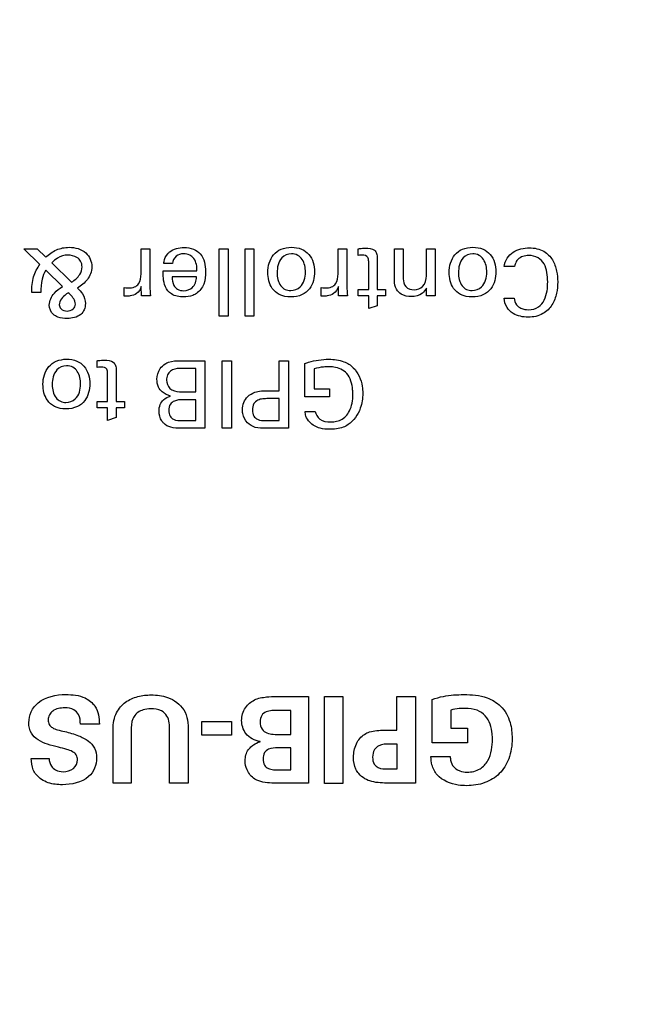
# Model space of a CAD drawing. Header units: inches. Extents: x 0 to 22, y 0 to 17.
# Tile 6 of 16: x 10.456 to 11.112, y 11.077 to 12.103. Entities that reach past the tile are written whole.
import ezdxf

# ---------------------------------------------------------------- set-up
doc = ezdxf.new("R2010")
doc.units = ezdxf.units.IN
doc.header["$LTSCALE"] = 1.21
doc.header["$MEASUREMENT"] = 0
doc.layers.get('0').update_dxf_attribs({"linetype": 'CONTINUOUS'})
doc.layers.add('DIMENSIONS', color=7, linetype='CONTINUOUS')
doc.styles.get("Standard").update_dxf_attribs({"font": 'txt', "width": 0.8})
doc.dimstyles.new('DIMSTYLE_1', dxfattribs={"dimtxt": 0.125, "dimasz": 0.18, "dimexe": 0.125, "dimexo": 0.0625, "dimgap": 0.0625, "dimtad": 0, "dimtih": 1, "dimtoh": 1, "dimdec": 3, "dimzin": 4, "dimdsep": 46, "dimtxsty": 'STANDARD', "dimblk": '_FILLED', "dimblk1": '_FILLED', "dimblk2": '_FILLED', "dimcen": 0.09, "dimadec": 0, "dimazin": 0, "dimtp": 0.001, "dimtm": 0.001, "dimtfac": 1, "dimtdec": 3, "dimtofl": 0, "dimtmove": 0, "dimatfit": 3, "dimldrblk": '_FILLED', "dimfxl": 1, "dimtolj": 1, "dimtzin": 4, "dimarcsym": 0})

# ---------------------------------------------------------------- blocks, each defined once
blk = doc.blocks.new('_FILLED')
at = {"color": 0, "linetype": 'BYBLOCK'}
blk.add_solid([(0, 0), (-1, 0.1736), (-1, -0.1736)], dxfattribs=at)
blk = doc.blocks.new('*D8')
at = {"layer": 'DIMENSIONS', "color": 2, "linetype": 'CONTINUOUS'}
for p, q in [((9.8012, 13.0899), (14.1107, 13.0899)), ((13.9857, 13.0899), (13.9857, 11.6674)), ((13.9857, 9.9949), (13.9857, 11.2299)), ((9.6723, 9.9949), (11.5751, 9.9949)), ((11.7135, 9.9949), (14.1107, 9.9949))]:
    blk.add_line(p, q, dxfattribs=at)
at = {"layer": 'DIMENSIONS', "color": 2, "linetype": 'CONTINUOUS', "xscale": 0.18, "yscale": 0.18, "zscale": 0.18}
for p, rotation in [((13.9857, 13.0899), 90), ((13.9857, 9.9949), 270)]:
    blk.add_blockref('_FILLED', p, dxfattribs=dict(at, rotation=rotation))
at = {"layer": 'DIMENSIONS', "color": 2, "linetype": 'CONTINUOUS', "insert": (13.8857, 11.6049), "char_height": 0.125, "width": 0.7, "attachment_point": 2, "line_spacing_factor": 0.9}
blk.add_mtext('3.095\\P[78.61]', dxfattribs=at)

msp = doc.modelspace()

# ---------------------------------------------------------------- linework, layer by layer
at = {"color": 40, "linetype": 'CONTINUOUS'}
for p, q in [((10.477, 11.8481), (10.4603, 11.8644)), ((10.4603, 11.8644), (10.4739, 11.8644)), ((10.4739, 11.8644), (10.4831, 11.8557)), ((10.5823, 11.8384), (10.5823, 11.8644)), ((10.5823, 11.8644), (10.5916, 11.8644)), ((10.5916, 11.8644), (10.5916, 11.8255)), ((10.6638, 11.7942), (10.6638, 11.8644)), ((10.6638, 11.8644), (10.673, 11.8644)), ((10.673, 11.8644), (10.673, 11.7942)), ((10.6909, 11.7942), (10.6909, 11.8644)), ((10.6909, 11.8644), (10.7, 11.8644)), ((10.7, 11.8644), (10.7, 11.7942)), ((10.7877, 11.8384), (10.7877, 11.8644)), ((10.7877, 11.8644), (10.7969, 11.8644)), ((10.7969, 11.8644), (10.7969, 11.8255)), ((10.8087, 11.8574), (10.8087, 11.8645)), ((10.8464, 11.8312), (10.8464, 11.8644)), ((10.8464, 11.8644), (10.8557, 11.8644)), ((10.8557, 11.8644), (10.8557, 11.8333)), ((10.8798, 11.8363), (10.8798, 11.8644)), ((10.8798, 11.8644), (10.8889, 11.8644)), ((10.8889, 11.8644), (10.8889, 11.8212)), ((10.8286, 11.8546), (10.8286, 11.8221)), ((10.4894, 11.8499), (10.51, 11.8295)), ((10.6151, 11.8491), (10.606, 11.8491)), ((10.8196, 11.8221), (10.8196, 11.8513)), ((10.9716, 11.8459), (10.9609, 11.8459)), ((10.5003, 11.8251), (10.4831, 11.8421)), ((10.6055, 11.8416), (10.6406, 11.8416)), ((10.6402, 11.8352), (10.6148, 11.8352)), ((10.5647, 11.8151), (10.5647, 11.8241)), ((10.5647, 11.8241), (10.5664, 11.8237)), ((10.5664, 11.8237), (10.569, 11.8236)), ((10.5828, 11.8155), (10.5826, 11.825)), ((10.77, 11.8151), (10.77, 11.8241)), ((10.77, 11.8241), (10.7717, 11.8237)), ((10.7717, 11.8237), (10.7744, 11.8236)), ((10.7882, 11.8155), (10.788, 11.825)), ((10.8087, 11.8153), (10.8087, 11.8221)), ((10.8087, 11.8221), (10.8196, 11.8221)), ((10.8286, 11.8221), (10.8373, 11.8221)), ((10.8373, 11.8221), (10.8373, 11.8153)), ((10.8799, 11.8155), (10.8798, 11.8234)), ((10.4779, 11.8188), (10.4685, 11.8188)), ((10.5921, 11.8155), (10.5828, 11.8155)), ((10.7974, 11.8155), (10.7882, 11.8155)), ((10.8196, 11.8153), (10.8087, 11.8153)), ((10.8196, 11.8022), (10.8196, 11.8153)), ((10.8373, 11.8153), (10.8286, 11.8153)), ((10.8286, 11.8153), (10.8286, 11.8051)), ((10.889, 11.8155), (10.8799, 11.8155)), ((10.8889, 11.8212), (10.889, 11.8155)), ((10.9607, 11.8131), (10.9711, 11.8131)), ((10.8286, 11.8051), (10.8196, 11.8022)), ((10.673, 11.7942), (10.6638, 11.7942)), ((10.7, 11.7942), (10.6909, 11.7942)), ((10.5365, 11.7407), (10.5365, 11.7478)), ((10.6394, 11.7398), (10.6227, 11.7398)), ((10.6232, 11.7477), (10.6488, 11.7477)), ((10.6394, 11.7155), (10.6394, 11.7398)), ((10.6488, 11.7477), (10.6488, 11.6775)), ((10.6668, 11.6775), (10.6668, 11.7477)), ((10.6668, 11.7477), (10.6765, 11.7477)), ((10.6765, 11.7477), (10.6765, 11.6775)), ((10.7262, 11.7165), (10.7262, 11.7477)), ((10.7262, 11.7477), (10.7359, 11.7477)), ((10.7359, 11.7477), (10.7359, 11.6775)), ((10.7531, 11.7103), (10.7531, 11.745)), ((10.5474, 11.7054), (10.5474, 11.7347)), ((10.5565, 11.738), (10.5565, 11.7054)), ((10.7628, 11.7392), (10.7628, 11.7184)), ((10.6224, 11.7155), (10.6394, 11.7155)), ((10.7148, 11.7165), (10.7262, 11.7165)), ((10.7789, 11.7103), (10.7531, 11.7103)), ((10.7628, 11.7184), (10.7789, 11.7184)), ((10.7789, 11.7184), (10.7789, 11.7103)), ((10.5365, 11.6987), (10.5365, 11.7054)), ((10.5365, 11.7054), (10.5474, 11.7054)), ((10.5474, 11.6987), (10.5365, 11.6987)), ((10.5474, 11.6855), (10.5474, 11.6987)), ((10.5565, 11.7054), (10.5651, 11.7054)), ((10.5565, 11.6987), (10.5565, 11.6885)), ((10.5651, 11.6987), (10.5565, 11.6987)), ((10.5651, 11.7054), (10.5651, 11.6987)), ((10.6394, 11.7071), (10.6258, 11.7071)), ((10.6394, 11.6854), (10.6394, 11.7071)), ((10.7262, 11.7083), (10.7146, 11.7083)), ((10.7262, 11.6854), (10.7262, 11.7083)), ((10.5565, 11.6885), (10.5474, 11.6855)), ((10.7534, 11.695), (10.764, 11.695)), ((10.6254, 11.6854), (10.6394, 11.6854)), ((10.7126, 11.6854), (10.7262, 11.6854)), ((10.6488, 11.6775), (10.6237, 11.6775)), ((10.6765, 11.6775), (10.6668, 11.6775)), ((10.7359, 11.6775), (10.7124, 11.6775)), ((10.7233, 11.3978), (10.757, 11.3978)), ((10.757, 11.3978), (10.757, 11.3075)), ((10.7734, 11.3978), (10.7928, 11.3978)), ((10.7734, 11.3071), (10.7734, 11.3978)), ((10.7928, 11.3978), (10.7928, 11.3071)), ((10.8489, 11.3978), (10.8685, 11.3978)), ((10.8489, 11.3627), (10.8489, 11.3978)), ((10.8685, 11.3978), (10.8685, 11.3076)), ((10.8857, 11.3497), (10.8857, 11.3948)), ((10.7385, 11.3833), (10.7254, 11.3833)), ((10.7385, 11.3583), (10.7385, 11.3833)), ((10.9051, 11.3837), (10.9051, 11.3647)), ((10.6456, 11.3718), (10.6766, 11.3718)), ((10.6456, 11.3577), (10.6456, 11.3718)), ((10.6766, 11.3718), (10.6766, 11.3577)), ((10.5389, 11.3689), (10.5191, 11.3689)), ((10.5532, 11.3076), (10.5532, 11.364)), ((10.5721, 11.3617), (10.5721, 11.3076)), ((10.6121, 11.3076), (10.6121, 11.3627)), ((10.6315, 11.3617), (10.6315, 11.3076)), ((10.8358, 11.3627), (10.8489, 11.3627)), ((10.9051, 11.3647), (10.9226, 11.3647)), ((10.9226, 11.3647), (10.9226, 11.3497)), ((10.6766, 11.3577), (10.6456, 11.3577)), ((10.7064, 11.3507), (10.7064, 11.3509)), ((10.7274, 11.3583), (10.7385, 11.3583)), ((10.7385, 11.3443), (10.725, 11.3443)), ((10.7385, 11.3214), (10.7385, 11.3443)), ((10.8494, 11.3483), (10.8416, 11.3483)), ((10.8494, 11.3223), (10.8494, 11.3483)), ((10.9226, 11.3497), (10.8857, 11.3497)), ((10.4679, 11.3333), (10.4865, 11.3333)), ((10.8845, 11.3352), (10.9046, 11.3352)), ((10.7254, 11.3214), (10.7385, 11.3214)), ((10.8396, 11.3223), (10.8494, 11.3223)), ((10.5721, 11.3076), (10.5532, 11.3076)), ((10.6315, 11.3076), (10.6121, 11.3076)), ((10.757, 11.3075), (10.7233, 11.3075)), ((10.7928, 11.3071), (10.7734, 11.3071)), ((10.8685, 11.3076), (10.8406, 11.3076))]:
    msp.add_line(p, q, dxfattribs=at)
for points, knots in [([(10.4831, 11.8557), (10.4862, 11.8588), (10.4937, 11.8642), (10.5029, 11.866), (10.5074, 11.866)], [0, 0, 0, 0, 0.495194, 1, 1, 1, 1]), ([(10.5074, 11.866), (10.5135, 11.866), (10.526, 11.863), (10.531, 11.851), (10.531, 11.8458)], [0, 0, 0, 0, 0.542178, 1, 1, 1, 1]), ([(10.6101, 11.8593), (10.6108, 11.86), (10.6152, 11.8643), (10.6219, 11.8658), (10.627, 11.8658)], [0, 0, 0, 0, 0.162309, 1, 1, 1, 1]), ([(10.627, 11.8658), (10.6304, 11.8658), (10.6368, 11.865), (10.6477, 11.8575), (10.6496, 11.8472), (10.6496, 11.8408)], [0, 0, 0, 0, 0.268247, 0.496045, 1, 1, 1, 1]), ([(10.7145, 11.8399), (10.7145, 11.8463), (10.7172, 11.8568), (10.7284, 11.8649), (10.7355, 11.866), (10.7392, 11.866)], [0, 0, 0, 0, 0.485072, 0.723678, 1, 1, 1, 1]), ([(10.7392, 11.866), (10.7427, 11.866), (10.7496, 11.865), (10.7606, 11.8572), (10.7632, 11.8469), (10.7632, 11.8405)], [0, 0, 0, 0, 0.275208, 0.51205, 1, 1, 1, 1]), ([(10.8087, 11.8645), (10.8092, 11.8645), (10.8117, 11.8649), (10.8142, 11.8651), (10.8163, 11.8651)], [0, 0, 0, 0, 0.188423, 1, 1, 1, 1]), ([(10.8163, 11.8651), (10.8195, 11.8651), (10.8247, 11.8648), (10.8284, 11.8594), (10.8286, 11.8563), (10.8286, 11.8546)], [0, 0, 0, 0, 0.515871, 0.728027, 1, 1, 1, 1]), ([(10.9035, 11.8399), (10.9035, 11.8463), (10.9062, 11.8568), (10.9174, 11.8649), (10.9245, 11.866), (10.9282, 11.866)], [0, 0, 0, 0, 0.484987, 0.723559, 1, 1, 1, 1]), ([(10.9282, 11.866), (10.9318, 11.866), (10.9386, 11.865), (10.9496, 11.8572), (10.9522, 11.8469), (10.9522, 11.8405)], [0, 0, 0, 0, 0.275211, 0.512003, 1, 1, 1, 1]), ([(10.9609, 11.8459), (10.9612, 11.849), (10.9632, 11.855), (10.972, 11.8634), (10.9813, 11.8654), (10.9872, 11.8654)], [0, 0, 0, 0, 0.262461, 0.503976, 1, 1, 1, 1]), ([(10.9872, 11.8654), (10.9923, 11.8654), (11.0021, 11.8636), (11.0119, 11.8534), (11.0159, 11.8417), (11.0166, 11.8338), (11.0166, 11.83)], [0, 0, 0, 0, 0.298334, 0.543339, 0.781194, 1, 1, 1, 1]), ([(10.5059, 11.8579), (10.5022, 11.8579), (10.4958, 11.856), (10.4912, 11.8517), (10.4894, 11.8499)], [0, 0, 0, 0, 0.588802, 1, 1, 1, 1]), ([(10.5208, 11.8455), (10.5208, 11.8476), (10.52, 11.8516), (10.5146, 11.8567), (10.5092, 11.8579), (10.5059, 11.8579)], [0, 0, 0, 0, 0.289281, 0.53717, 1, 1, 1, 1]), ([(10.606, 11.8491), (10.6061, 11.8498), (10.6065, 11.8535), (10.6081, 11.8571), (10.6101, 11.8593)], [0, 0, 0, 0, 0.189514, 1, 1, 1, 1]), ([(10.6266, 11.8592), (10.6239, 11.8592), (10.6179, 11.8578), (10.6154, 11.8519), (10.6151, 11.8491)], [0, 0, 0, 0, 0.484383, 1, 1, 1, 1]), ([(10.6406, 11.8416), (10.6407, 11.8459), (10.6397, 11.8528), (10.633, 11.8585), (10.6288, 11.8592), (10.6266, 11.8592)], [0, 0, 0, 0, 0.513433, 0.740036, 1, 1, 1, 1]), ([(10.739, 11.8592), (10.7353, 11.8592), (10.7259, 11.8551), (10.7242, 11.8449), (10.7242, 11.8396)], [0, 0, 0, 0, 0.403589, 1, 1, 1, 1]), ([(10.7537, 11.84), (10.7537, 11.8446), (10.7525, 11.8517), (10.7458, 11.8583), (10.7413, 11.8592), (10.739, 11.8592)], [0, 0, 0, 0, 0.512773, 0.744738, 1, 1, 1, 1]), ([(10.8131, 11.8579), (10.8126, 11.8579), (10.8111, 11.8578), (10.8097, 11.8576), (10.8087, 11.8574)], [0, 0, 0, 0, 0.307505, 1, 1, 1, 1]), ([(10.8196, 11.8513), (10.8196, 11.8527), (10.8194, 11.8567), (10.8151, 11.8579), (10.8131, 11.8579)], [0, 0, 0, 0, 0.408166, 1, 1, 1, 1]), ([(10.928, 11.8592), (10.9243, 11.8592), (10.9149, 11.8551), (10.9132, 11.8449), (10.9132, 11.8396)], [0, 0, 0, 0, 0.40346, 1, 1, 1, 1]), ([(10.9427, 11.84), (10.9427, 11.8446), (10.9415, 11.8517), (10.9348, 11.8583), (10.9303, 11.8592), (10.928, 11.8592)], [0, 0, 0, 0, 0.512698, 0.744729, 1, 1, 1, 1]), ([(10.975, 11.8533), (10.9744, 11.8526), (10.9728, 11.8504), (10.9719, 11.8477), (10.9716, 11.8459)], [0, 0, 0, 0, 0.315339, 1, 1, 1, 1]), ([(11.0062, 11.8299), (11.0062, 11.8332), (11.0058, 11.8397), (11.0031, 11.8488), (10.9964, 11.8562), (10.9898, 11.8575), (10.9864, 11.8575)], [0, 0, 0, 0, 0.259446, 0.504121, 0.734009, 1, 1, 1, 1]), ([(10.4685, 11.8188), (10.4685, 11.8244), (10.469, 11.835), (10.4741, 11.8443), (10.477, 11.8481)], [0, 0, 0, 0, 0.535204, 1, 1, 1, 1]), ([(10.51, 11.8295), (10.5132, 11.8319), (10.5185, 11.8361), (10.5208, 11.8428), (10.5208, 11.8455)], [0, 0, 0, 0, 0.593282, 1, 1, 1, 1]), ([(10.531, 11.8458), (10.531, 11.8433), (10.5302, 11.8385), (10.5254, 11.8303), (10.5199, 11.8261), (10.5162, 11.8234)], [0, 0, 0, 0, 0.268181, 0.51175, 1, 1, 1, 1]), ([(10.4831, 11.8421), (10.4813, 11.8392), (10.4781, 11.8317), (10.4779, 11.8235), (10.4779, 11.8188)], [0, 0, 0, 0, 0.421585, 1, 1, 1, 1]), ([(10.569, 11.8236), (10.5713, 11.8236), (10.5753, 11.824), (10.5817, 11.8288), (10.5823, 11.8348), (10.5823, 11.8384)], [0, 0, 0, 0, 0.296462, 0.52247, 1, 1, 1, 1]), ([(10.6267, 11.8143), (10.6224, 11.8143), (10.6142, 11.8156), (10.6071, 11.8245), (10.6054, 11.8334), (10.6054, 11.8391), (10.6055, 11.8416)], [0, 0, 0, 0, 0.326372, 0.573725, 0.807484, 1, 1, 1, 1]), ([(10.6148, 11.8352), (10.6148, 11.8321), (10.6153, 11.827), (10.6203, 11.8215), (10.6246, 11.8208), (10.6269, 11.8208)], [0, 0, 0, 0, 0.428803, 0.678161, 1, 1, 1, 1]), ([(10.6269, 11.8208), (10.63, 11.8208), (10.6377, 11.8232), (10.6401, 11.8311), (10.6402, 11.8352)], [0, 0, 0, 0, 0.435704, 1, 1, 1, 1]), ([(10.6496, 11.8408), (10.6496, 11.8364), (10.6491, 11.8276), (10.6434, 11.8203), (10.64, 11.8179)], [0, 0, 0, 0, 0.513841, 1, 1, 1, 1]), ([(10.7384, 11.8143), (10.7343, 11.8143), (10.7267, 11.8155), (10.7165, 11.8245), (10.7145, 11.8341), (10.7145, 11.8399)], [0, 0, 0, 0, 0.312442, 0.560156, 1, 1, 1, 1]), ([(10.7242, 11.8396), (10.7242, 11.8348), (10.7254, 11.8274), (10.7324, 11.8217), (10.7364, 11.821), (10.7384, 11.821)], [0, 0, 0, 0, 0.552255, 0.771454, 1, 1, 1, 1]), ([(10.7632, 11.8405), (10.7632, 11.8344), (10.7609, 11.8243), (10.75, 11.8154), (10.7425, 11.8143), (10.7384, 11.8143)], [0, 0, 0, 0, 0.455163, 0.698271, 1, 1, 1, 1]), ([(10.7384, 11.821), (10.7419, 11.821), (10.7513, 11.8244), (10.7537, 11.8346), (10.7537, 11.84)], [0, 0, 0, 0, 0.394249, 1, 1, 1, 1]), ([(10.7744, 11.8236), (10.7766, 11.8236), (10.7807, 11.824), (10.7871, 11.8288), (10.7877, 11.8348), (10.7877, 11.8384)], [0, 0, 0, 0, 0.296457, 0.522556, 1, 1, 1, 1]), ([(10.867, 11.8217), (10.8702, 11.8217), (10.8777, 11.8246), (10.8798, 11.8324), (10.8798, 11.8363)], [0, 0, 0, 0, 0.450764, 1, 1, 1, 1]), ([(10.9274, 11.8143), (10.9233, 11.8143), (10.9157, 11.8155), (10.9055, 11.8245), (10.9035, 11.8341), (10.9035, 11.8399)], [0, 0, 0, 0, 0.312546, 0.560227, 1, 1, 1, 1]), ([(10.9132, 11.8396), (10.9132, 11.8348), (10.9144, 11.8274), (10.9214, 11.8217), (10.9254, 11.821), (10.9274, 11.821)], [0, 0, 0, 0, 0.552028, 0.771253, 1, 1, 1, 1]), ([(10.9522, 11.8405), (10.9522, 11.8344), (10.9499, 11.8243), (10.939, 11.8154), (10.9315, 11.8143), (10.9274, 11.8143)], [0, 0, 0, 0, 0.455281, 0.698379, 1, 1, 1, 1]), ([(10.9274, 11.821), (10.9309, 11.821), (10.9403, 11.8244), (10.9427, 11.8346), (10.9427, 11.84)], [0, 0, 0, 0, 0.394249, 1, 1, 1, 1]), ([(10.4867, 11.8058), (10.4867, 11.8103), (10.4907, 11.8184), (10.4973, 11.8231), (10.5003, 11.8251)], [0, 0, 0, 0, 0.55746, 1, 1, 1, 1]), ([(10.5162, 11.8234), (10.5182, 11.8216), (10.5225, 11.8171), (10.5243, 11.8108), (10.5243, 11.8073)], [0, 0, 0, 0, 0.425922, 1, 1, 1, 1]), ([(10.5826, 11.825), (10.5819, 11.8222), (10.5786, 11.8173), (10.5733, 11.8157), (10.571, 11.8153)], [0, 0, 0, 0, 0.5489, 1, 1, 1, 1]), ([(10.788, 11.825), (10.7873, 11.8222), (10.7839, 11.8173), (10.7787, 11.8157), (10.7763, 11.8153)], [0, 0, 0, 0, 0.548534, 1, 1, 1, 1]), ([(10.8641, 11.8146), (10.8605, 11.8146), (10.8543, 11.8159), (10.8474, 11.8224), (10.8464, 11.8281), (10.8464, 11.8312)], [0, 0, 0, 0, 0.399416, 0.661951, 1, 1, 1, 1]), ([(10.8798, 11.8234), (10.8787, 11.8215), (10.8749, 11.8162), (10.8681, 11.8146), (10.8641, 11.8146)], [0, 0, 0, 0, 0.351921, 1, 1, 1, 1]), ([(11.0166, 11.83), (11.0166, 11.826), (11.0158, 11.8177), (11.0115, 11.8055), (11.0012, 11.7951), (10.9912, 11.7932), (10.9859, 11.7932)], [0, 0, 0, 0, 0.223947, 0.462821, 0.706953, 1, 1, 1, 1]), ([(10.9863, 11.801), (10.9899, 11.801), (10.9969, 11.8026), (11.0033, 11.811), (11.0058, 11.8203), (11.0062, 11.8268), (11.0062, 11.8299)], [0, 0, 0, 0, 0.270384, 0.509694, 0.759525, 1, 1, 1, 1]), ([(10.5065, 11.8187), (10.5057, 11.8182), (10.5014, 11.8152), (10.4971, 11.8105), (10.4971, 11.8062)], [0, 0, 0, 0, 0.194081, 1, 1, 1, 1]), ([(10.5139, 11.8068), (10.5139, 11.8078), (10.5129, 11.8126), (10.5092, 11.8161), (10.5065, 11.8187)], [0, 0, 0, 0, 0.210677, 1, 1, 1, 1]), ([(10.571, 11.8153), (10.5703, 11.8153), (10.5682, 11.815), (10.5661, 11.8151), (10.5647, 11.8151)], [0, 0, 0, 0, 0.305074, 1, 1, 1, 1]), ([(10.64, 11.8179), (10.6389, 11.8171), (10.6347, 11.8149), (10.63, 11.8143), (10.6267, 11.8143)], [0, 0, 0, 0, 0.297009, 1, 1, 1, 1]), ([(10.7763, 11.8153), (10.7757, 11.8153), (10.7736, 11.815), (10.7714, 11.8151), (10.77, 11.8151)], [0, 0, 0, 0, 0.303846, 1, 1, 1, 1]), ([(10.9859, 11.7932), (10.9805, 11.7932), (10.9717, 11.7948), (10.9628, 11.8032), (10.961, 11.8097), (10.9607, 11.8131)], [0, 0, 0, 0, 0.46143, 0.708705, 1, 1, 1, 1]), ([(10.9711, 11.8131), (10.9715, 11.8106), (10.9729, 11.8062), (10.9788, 11.8016), (10.9836, 11.801), (10.9863, 11.801)], [0, 0, 0, 0, 0.34946, 0.618431, 1, 1, 1, 1]), ([(10.4971, 11.8062), (10.4971, 11.8046), (10.4988, 11.8007), (10.5029, 11.7996), (10.5052, 11.7996)], [0, 0, 0, 0, 0.416968, 1, 1, 1, 1]), ([(10.5052, 11.7996), (10.5074, 11.7996), (10.5117, 11.8008), (10.5139, 11.8049), (10.5139, 11.8068)], [0, 0, 0, 0, 0.548043, 1, 1, 1, 1]), ([(10.5243, 11.8073), (10.5243, 11.8051), (10.5236, 11.8009), (10.518, 11.7934), (10.5103, 11.7918), (10.5054, 11.7918)], [0, 0, 0, 0, 0.235627, 0.460144, 1, 1, 1, 1]), ([(10.5054, 11.7918), (10.5021, 11.7918), (10.4968, 11.7921), (10.4922, 11.7949), (10.4908, 11.7962)], [0, 0, 0, 0, 0.638203, 1, 1, 1, 1]), ([(10.4801, 11.7232), (10.4801, 11.7297), (10.4829, 11.7401), (10.4941, 11.7482), (10.5011, 11.7494), (10.5048, 11.7494)], [0, 0, 0, 0, 0.485141, 0.723685, 1, 1, 1, 1]), ([(10.5046, 11.7425), (10.501, 11.7425), (10.4916, 11.7384), (10.4898, 11.7283), (10.4898, 11.7229)], [0, 0, 0, 0, 0.403723, 1, 1, 1, 1]), ([(10.5193, 11.7233), (10.5193, 11.7279), (10.5181, 11.7351), (10.5115, 11.7416), (10.5069, 11.7425), (10.5046, 11.7425)], [0, 0, 0, 0, 0.512773, 0.744738, 1, 1, 1, 1]), ([(10.5048, 11.7494), (10.5084, 11.7494), (10.5152, 11.7483), (10.5262, 11.7405), (10.5289, 11.7302), (10.5289, 11.7239)], [0, 0, 0, 0, 0.275267, 0.512097, 1, 1, 1, 1]), ([(10.5365, 11.7478), (10.537, 11.7479), (10.5395, 11.7482), (10.542, 11.7484), (10.5441, 11.7484)], [0, 0, 0, 0, 0.188379, 1, 1, 1, 1]), ([(10.5409, 11.7412), (10.5404, 11.7412), (10.539, 11.7411), (10.5375, 11.7409), (10.5365, 11.7407)], [0, 0, 0, 0, 0.306983, 1, 1, 1, 1]), ([(10.5474, 11.7347), (10.5474, 11.7361), (10.5473, 11.74), (10.5429, 11.7412), (10.5409, 11.7412)], [0, 0, 0, 0, 0.408178, 1, 1, 1, 1]), ([(10.5441, 11.7484), (10.5473, 11.7484), (10.5525, 11.7481), (10.5562, 11.7427), (10.5565, 11.7397), (10.5565, 11.738)], [0, 0, 0, 0, 0.51628, 0.728215, 1, 1, 1, 1]), ([(10.5989, 11.7285), (10.5989, 11.7324), (10.6008, 11.7388), (10.6054, 11.7432), (10.6074, 11.7445)], [0, 0, 0, 0, 0.616173, 1, 1, 1, 1]), ([(10.6074, 11.7445), (10.6085, 11.7453), (10.6135, 11.7477), (10.6192, 11.7477), (10.6232, 11.7477)], [0, 0, 0, 0, 0.255531, 1, 1, 1, 1]), ([(10.6227, 11.7398), (10.6193, 11.7398), (10.6139, 11.7385), (10.6095, 11.733), (10.6089, 11.7295), (10.6089, 11.7277)], [0, 0, 0, 0, 0.50038, 0.735331, 1, 1, 1, 1]), ([(10.7531, 11.745), (10.7544, 11.7454), (10.7625, 11.748), (10.771, 11.7493), (10.7781, 11.7493)], [0, 0, 0, 0, 0.162889, 1, 1, 1, 1]), ([(10.7781, 11.7415), (10.7763, 11.7415), (10.7711, 11.7413), (10.766, 11.7402), (10.7628, 11.7392)], [0, 0, 0, 0, 0.351782, 1, 1, 1, 1]), ([(10.7781, 11.7493), (10.7834, 11.7493), (10.7928, 11.7483), (10.8009, 11.7433), (10.8036, 11.7405)], [0, 0, 0, 0, 0.578763, 1, 1, 1, 1]), ([(10.7968, 11.7346), (10.7935, 11.7383), (10.7865, 11.7411), (10.7798, 11.7415), (10.7781, 11.7415)], [0, 0, 0, 0, 0.74055, 1, 1, 1, 1]), ([(10.8036, 11.7405), (10.8086, 11.7354), (10.8128, 11.7258), (10.8134, 11.7162), (10.8134, 11.7138)], [0, 0, 0, 0, 0.743768, 1, 1, 1, 1]), ([(10.8032, 11.7125), (10.8032, 11.7142), (10.8027, 11.7218), (10.8007, 11.73), (10.7968, 11.7346)], [0, 0, 0, 0, 0.220269, 1, 1, 1, 1]), ([(10.504, 11.6976), (10.5, 11.6976), (10.4923, 11.6988), (10.4821, 11.7079), (10.4801, 11.7174), (10.4801, 11.7232)], [0, 0, 0, 0, 0.312451, 0.560229, 1, 1, 1, 1]), ([(10.4898, 11.7229), (10.4898, 11.7181), (10.4911, 11.7107), (10.4981, 11.705), (10.5021, 11.7043), (10.504, 11.7043)], [0, 0, 0, 0, 0.552406, 0.7715, 1, 1, 1, 1]), ([(10.5289, 11.7239), (10.5289, 11.7177), (10.5266, 11.7076), (10.5157, 11.6988), (10.5081, 11.6976), (10.504, 11.6976)], [0, 0, 0, 0, 0.45521, 0.698336, 1, 1, 1, 1]), ([(10.504, 11.7043), (10.5075, 11.7043), (10.5169, 11.7078), (10.5193, 11.7179), (10.5193, 11.7233)], [0, 0, 0, 0, 0.394299, 1, 1, 1, 1]), ([(10.6129, 11.711), (10.6099, 11.7119), (10.6047, 11.714), (10.5997, 11.7207), (10.5989, 11.7257), (10.5989, 11.7285)], [0, 0, 0, 0, 0.390801, 0.654614, 1, 1, 1, 1]), ([(10.6089, 11.7277), (10.6089, 11.7245), (10.6115, 11.7174), (10.6189, 11.7155), (10.6224, 11.7155)], [0, 0, 0, 0, 0.47168, 1, 1, 1, 1]), ([(10.6011, 11.6952), (10.6011, 11.6976), (10.6017, 11.702), (10.606, 11.708), (10.6103, 11.7101), (10.6129, 11.711)], [0, 0, 0, 0, 0.344222, 0.610608, 1, 1, 1, 1]), ([(10.6881, 11.6967), (10.6881, 11.6993), (10.6889, 11.7044), (10.6918, 11.7087), (10.6936, 11.7104)], [0, 0, 0, 0, 0.5005, 1, 1, 1, 1]), ([(10.6936, 11.7104), (10.6956, 11.7124), (10.7024, 11.7164), (10.7101, 11.7165), (10.7148, 11.7165)], [0, 0, 0, 0, 0.376118, 1, 1, 1, 1]), ([(10.7957, 11.6899), (10.7972, 11.6916), (10.8018, 11.6983), (10.8032, 11.7067), (10.8032, 11.7125)], [0, 0, 0, 0, 0.274757, 1, 1, 1, 1]), ([(10.8134, 11.7138), (10.8134, 11.7085), (10.8117, 11.6962), (10.8042, 11.6852), (10.7983, 11.6813)], [0, 0, 0, 0, 0.426948, 1, 1, 1, 1]), ([(10.6258, 11.7071), (10.6229, 11.7071), (10.618, 11.7068), (10.6121, 11.7026), (10.6112, 11.6983), (10.6112, 11.6961)], [0, 0, 0, 0, 0.418151, 0.67774, 1, 1, 1, 1]), ([(10.7146, 11.7083), (10.7129, 11.7083), (10.7093, 11.7082), (10.7039, 11.7071), (10.6991, 11.703), (10.6984, 11.6986), (10.6984, 11.6963)], [0, 0, 0, 0, 0.22746, 0.464697, 0.700093, 1, 1, 1, 1]), ([(10.606, 11.6826), (10.6053, 11.6834), (10.6022, 11.6868), (10.6011, 11.6917), (10.6011, 11.6952)], [0, 0, 0, 0, 0.230815, 1, 1, 1, 1]), ([(10.6112, 11.6961), (10.6112, 11.694), (10.6118, 11.69), (10.6173, 11.6854), (10.6223, 11.6854), (10.6254, 11.6854)], [0, 0, 0, 0, 0.310414, 0.546976, 1, 1, 1, 1]), ([(10.6932, 11.6831), (10.6907, 11.6857), (10.6884, 11.6905), (10.6881, 11.6954), (10.6881, 11.6967)], [0, 0, 0, 0, 0.738895, 1, 1, 1, 1]), ([(10.6984, 11.6963), (10.6984, 11.6942), (10.699, 11.6901), (10.7046, 11.6854), (10.7095, 11.6854), (10.7126, 11.6854)], [0, 0, 0, 0, 0.317511, 0.557266, 1, 1, 1, 1]), ([(10.7581, 11.6838), (10.7564, 11.6856), (10.754, 11.6892), (10.7535, 11.6933), (10.7534, 11.695)], [0, 0, 0, 0, 0.591449, 1, 1, 1, 1]), ([(10.764, 11.695), (10.7645, 11.6919), (10.7685, 11.6852), (10.776, 11.684), (10.7799, 11.684)], [0, 0, 0, 0, 0.44576, 1, 1, 1, 1]), ([(10.7799, 11.684), (10.7814, 11.684), (10.7871, 11.6843), (10.793, 11.6868), (10.7957, 11.6899)], [0, 0, 0, 0, 0.276839, 1, 1, 1, 1]), ([(10.6237, 11.6775), (10.6202, 11.6775), (10.6138, 11.6774), (10.608, 11.6807), (10.606, 11.6826)], [0, 0, 0, 0, 0.554635, 1, 1, 1, 1]), ([(10.7124, 11.6775), (10.7087, 11.6775), (10.7018, 11.6773), (10.6954, 11.6808), (10.6932, 11.6831)], [0, 0, 0, 0, 0.539277, 1, 1, 1, 1]), ([(10.7788, 11.6763), (10.7755, 11.6763), (10.7679, 11.6769), (10.761, 11.6808), (10.7581, 11.6838)], [0, 0, 0, 0, 0.444487, 1, 1, 1, 1]), ([(10.7983, 11.6813), (10.7966, 11.6801), (10.7905, 11.6771), (10.7835, 11.6763), (10.7788, 11.6763)], [0, 0, 0, 0, 0.3004, 1, 1, 1, 1]), ([(10.4654, 11.3705), (10.4654, 11.3744), (10.467, 11.3825), (10.4787, 11.3968), (10.4939, 11.3999), (10.5039, 11.3999)], [0, 0, 0, 0, 0.219002, 0.441403, 1, 1, 1, 1]), ([(10.5039, 11.3999), (10.5107, 11.3999), (10.5224, 11.3988), (10.5372, 11.3872), (10.5388, 11.3754), (10.5389, 11.3689)], [0, 0, 0, 0, 0.383141, 0.636612, 1, 1, 1, 1]), ([(10.5532, 11.364), (10.5532, 11.3698), (10.5551, 11.3807), (10.5655, 11.3927), (10.5788, 11.3984), (10.5882, 11.3995), (10.5929, 11.3995)], [0, 0, 0, 0, 0.289151, 0.530069, 0.765547, 1, 1, 1, 1]), ([(10.5929, 11.3995), (10.5987, 11.3995), (10.6116, 11.398), (10.6231, 11.3899), (10.6269, 11.3839)], [0, 0, 0, 0, 0.450841, 1, 1, 1, 1]), ([(10.6872, 11.3729), (10.6872, 11.3775), (10.6898, 11.3865), (10.6969, 11.3924), (10.7005, 11.3942)], [0, 0, 0, 0, 0.53221, 1, 1, 1, 1]), ([(10.7005, 11.3942), (10.7044, 11.3962), (10.7122, 11.3975), (10.7199, 11.3978), (10.7233, 11.3978)], [0, 0, 0, 0, 0.56493, 1, 1, 1, 1]), ([(10.8857, 11.3948), (10.8896, 11.3961), (10.9004, 11.3991), (10.9117, 11.3998), (10.9187, 11.3998)], [0, 0, 0, 0, 0.365379, 1, 1, 1, 1]), ([(10.9187, 11.3998), (10.9269, 11.3998), (10.9409, 11.3988), (10.9532, 11.3917), (10.9571, 11.3878)], [0, 0, 0, 0, 0.596823, 1, 1, 1, 1]), ([(10.5028, 11.386), (10.4984, 11.386), (10.4918, 11.3849), (10.4864, 11.3788), (10.4856, 11.3752), (10.4856, 11.3734)], [0, 0, 0, 0, 0.550745, 0.773877, 1, 1, 1, 1]), ([(10.5191, 11.3689), (10.5191, 11.3724), (10.5187, 11.3785), (10.5119, 11.3853), (10.506, 11.386), (10.5028, 11.386)], [0, 0, 0, 0, 0.382718, 0.637586, 1, 1, 1, 1]), ([(10.5925, 11.3849), (10.5898, 11.3849), (10.5832, 11.3844), (10.5771, 11.3803), (10.575, 11.377)], [0, 0, 0, 0, 0.410169, 1, 1, 1, 1]), ([(10.6121, 11.3627), (10.6121, 11.3677), (10.612, 11.3761), (10.6029, 11.3843), (10.5962, 11.3849), (10.5925, 11.3849)], [0, 0, 0, 0, 0.440583, 0.672083, 1, 1, 1, 1]), ([(10.6269, 11.3839), (10.6289, 11.3807), (10.6315, 11.3733), (10.6315, 11.3656), (10.6315, 11.3617)], [0, 0, 0, 0, 0.490754, 1, 1, 1, 1]), ([(10.7254, 11.3833), (10.7232, 11.3833), (10.7189, 11.3833), (10.7126, 11.3823), (10.7072, 11.3782), (10.7065, 11.3736), (10.7065, 11.3712)], [0, 0, 0, 0, 0.259294, 0.500089, 0.720597, 1, 1, 1, 1]), ([(10.9199, 11.3854), (10.9179, 11.3854), (10.9129, 11.3853), (10.908, 11.3845), (10.9051, 11.3837)], [0, 0, 0, 0, 0.40079, 1, 1, 1, 1]), ([(10.9411, 11.3777), (10.9389, 11.3802), (10.9322, 11.3848), (10.9243, 11.3854), (10.9199, 11.3854)], [0, 0, 0, 0, 0.434458, 1, 1, 1, 1]), ([(10.9571, 11.3878), (10.9618, 11.3832), (10.9679, 11.3719), (10.9691, 11.3597), (10.9691, 11.354)], [0, 0, 0, 0, 0.537858, 1, 1, 1, 1]), ([(10.4964, 11.3449), (10.4925, 11.3458), (10.4852, 11.3477), (10.475, 11.3518), (10.4668, 11.3594), (10.4654, 11.3668), (10.4654, 11.3705)], [0, 0, 0, 0, 0.269612, 0.517583, 0.744456, 1, 1, 1, 1]), ([(10.4856, 11.3734), (10.4856, 11.3718), (10.4861, 11.3684), (10.4901, 11.3648), (10.4959, 11.3629), (10.5002, 11.3619), (10.5028, 11.3613)], [0, 0, 0, 0, 0.217048, 0.411817, 0.662439, 1, 1, 1, 1]), ([(10.575, 11.377), (10.5745, 11.3763), (10.572, 11.3716), (10.5721, 11.3661), (10.5721, 11.3617)], [0, 0, 0, 0, 0.16418, 1, 1, 1, 1]), ([(10.7064, 11.3509), (10.7008, 11.3519), (10.6904, 11.3572), (10.6872, 11.3681), (10.6872, 11.3729)], [0, 0, 0, 0, 0.541826, 1, 1, 1, 1]), ([(10.7065, 11.3712), (10.7065, 11.3686), (10.7074, 11.3636), (10.7135, 11.3593), (10.7203, 11.3583), (10.725, 11.3583), (10.7274, 11.3583)], [0, 0, 0, 0, 0.274313, 0.498825, 0.744364, 1, 1, 1, 1]), ([(10.9486, 11.3534), (10.9486, 11.3552), (10.9483, 11.3637), (10.9457, 11.3727), (10.9411, 11.3777)], [0, 0, 0, 0, 0.209897, 1, 1, 1, 1]), ([(10.5028, 11.3613), (10.5076, 11.3601), (10.5162, 11.3577), (10.5273, 11.3524), (10.5348, 11.3443), (10.536, 11.3373), (10.536, 11.3339)], [0, 0, 0, 0, 0.318488, 0.570057, 0.779105, 1, 1, 1, 1]), ([(10.8153, 11.3584), (10.8169, 11.3595), (10.8234, 11.3623), (10.8307, 11.3627), (10.8358, 11.3627)], [0, 0, 0, 0, 0.277341, 1, 1, 1, 1]), ([(10.6961, 11.3445), (10.6971, 11.3457), (10.7003, 11.348), (10.7039, 11.35), (10.7064, 11.3507)], [0, 0, 0, 0, 0.367454, 1, 1, 1, 1]), ([(10.8038, 11.3344), (10.8038, 11.3392), (10.8055, 11.3486), (10.8116, 11.3561), (10.8153, 11.3584)], [0, 0, 0, 0, 0.529374, 1, 1, 1, 1]), ([(10.9691, 11.354), (10.9691, 11.3469), (10.9673, 11.3334), (10.9569, 11.3166), (10.9406, 11.3067), (10.9282, 11.3049), (10.9218, 11.3049)], [0, 0, 0, 0, 0.280084, 0.518555, 0.749409, 1, 1, 1, 1]), ([(10.9222, 11.319), (10.9269, 11.319), (10.9358, 11.3209), (10.9445, 11.3307), (10.948, 11.3419), (10.9486, 11.3497), (10.9486, 11.3534)], [0, 0, 0, 0, 0.284168, 0.525429, 0.768461, 1, 1, 1, 1]), ([(10.516, 11.3318), (10.516, 11.3335), (10.5154, 11.3372), (10.5107, 11.3409), (10.5042, 11.343), (10.4992, 11.3442), (10.4964, 11.3449)], [0, 0, 0, 0, 0.205205, 0.39974, 0.656185, 1, 1, 1, 1]), ([(10.6909, 11.331), (10.6909, 11.332), (10.6911, 11.3369), (10.6932, 11.3419), (10.6961, 11.3445)], [0, 0, 0, 0, 0.200658, 1, 1, 1, 1]), ([(10.725, 11.3443), (10.7217, 11.3443), (10.7163, 11.3443), (10.7102, 11.3393), (10.7095, 11.335), (10.7095, 11.3327)], [0, 0, 0, 0, 0.44782, 0.687591, 1, 1, 1, 1]), ([(10.8416, 11.3483), (10.8378, 11.3483), (10.8316, 11.3482), (10.8245, 11.3424), (10.8237, 11.3373), (10.8237, 11.3345)], [0, 0, 0, 0, 0.442169, 0.682981, 1, 1, 1, 1]), ([(10.473, 11.3165), (10.4718, 11.318), (10.4687, 11.3232), (10.4679, 11.3293), (10.4679, 11.3333)], [0, 0, 0, 0, 0.324057, 1, 1, 1, 1]), ([(10.4865, 11.3333), (10.4867, 11.3305), (10.4878, 11.3256), (10.4936, 11.3203), (10.4984, 11.3195), (10.5011, 11.3195)], [0, 0, 0, 0, 0.375283, 0.639029, 1, 1, 1, 1]), ([(10.536, 11.3339), (10.536, 11.3303), (10.5347, 11.3229), (10.5245, 11.3088), (10.5098, 11.3059), (10.5003, 11.3059)], [0, 0, 0, 0, 0.21525, 0.433255, 1, 1, 1, 1]), ([(10.5011, 11.3195), (10.5049, 11.3195), (10.5126, 11.3211), (10.516, 11.3285), (10.516, 11.3318)], [0, 0, 0, 0, 0.536763, 1, 1, 1, 1]), ([(10.701, 11.3118), (10.6974, 11.314), (10.6923, 11.3202), (10.6909, 11.3277), (10.6909, 11.331)], [0, 0, 0, 0, 0.562146, 1, 1, 1, 1]), ([(10.7095, 11.3327), (10.7095, 11.3304), (10.7102, 11.3262), (10.7149, 11.3224), (10.7202, 11.3214), (10.7237, 11.3214), (10.7254, 11.3214)], [0, 0, 0, 0, 0.299422, 0.531309, 0.768596, 1, 1, 1, 1]), ([(10.8092, 11.3175), (10.8081, 11.3189), (10.8048, 11.3239), (10.8038, 11.3302), (10.8038, 11.3344)], [0, 0, 0, 0, 0.292183, 1, 1, 1, 1]), ([(10.8237, 11.3345), (10.8237, 11.3321), (10.8245, 11.3275), (10.8307, 11.3223), (10.8363, 11.3223), (10.8396, 11.3223)], [0, 0, 0, 0, 0.317496, 0.558699, 1, 1, 1, 1]), ([(10.891, 11.3163), (10.8885, 11.3192), (10.8851, 11.3254), (10.8846, 11.3322), (10.8845, 11.3352)], [0, 0, 0, 0, 0.569, 1, 1, 1, 1]), ([(10.9046, 11.3352), (10.9047, 11.3345), (10.9048, 11.3313), (10.9058, 11.3282), (10.9071, 11.326)], [0, 0, 0, 0, 0.204204, 1, 1, 1, 1]), ([(10.9071, 11.326), (10.9088, 11.3234), (10.9138, 11.3197), (10.9196, 11.319), (10.9222, 11.319)], [0, 0, 0, 0, 0.54391, 1, 1, 1, 1]), ([(10.5003, 11.3059), (10.4953, 11.3059), (10.4852, 11.3069), (10.4762, 11.3125), (10.473, 11.3165)], [0, 0, 0, 0, 0.49222, 1, 1, 1, 1]), ([(10.7233, 11.3075), (10.7217, 11.3075), (10.7142, 11.3076), (10.7061, 11.3086), (10.701, 11.3118)], [0, 0, 0, 0, 0.207706, 1, 1, 1, 1]), ([(10.8406, 11.3076), (10.8347, 11.3076), (10.8259, 11.3078), (10.8152, 11.3118), (10.811, 11.3154), (10.8092, 11.3175)], [0, 0, 0, 0, 0.524261, 0.758486, 1, 1, 1, 1]), ([(10.9218, 11.3049), (10.9188, 11.3049), (10.9079, 11.3056), (10.8964, 11.3101), (10.891, 11.3163)], [0, 0, 0, 0, 0.262627, 1, 1, 1, 1])]:
    msp.add_open_spline(points, degree=3, knots=knots, dxfattribs=at)
for points in [[(10.9864, 11.8575), (10.9824, 11.8575), (10.9778, 11.8562), (10.975, 11.8533)], [(10.8557, 11.8333), (10.8557, 11.8304), (10.8563, 11.827), (10.8584, 11.825)], [(10.5916, 11.8255), (10.5916, 11.8221), (10.5918, 11.8188), (10.5921, 11.8155)], [(10.7969, 11.8255), (10.7969, 11.8221), (10.7971, 11.8188), (10.7974, 11.8155)], [(10.8584, 11.825), (10.8606, 11.8228), (10.8639, 11.8217), (10.867, 11.8217)], [(10.4908, 11.7962), (10.4883, 11.7986), (10.4867, 11.8023), (10.4867, 11.8058)]]:
    msp.add_open_spline(points, degree=3, dxfattribs=at)

# ---------------------------------------------------------------- dimensions: what is measured, and where the dimension line sits
at = {"layer": 'DIMENSIONS', "color": 2, "linetype": 'CONTINUOUS'}
dim = msp.add_linear_dim(base=(13.9857, 9.9949), p1=(9.7387, 13.0899), p2=(9.6098, 9.9949), angle=270, dimstyle='DIMSTYLE_1', dxfattribs=at)
dim.commit()
dim.dimension.update_dxf_attribs({"geometry": '*D8', "text_midpoint": (13.9857, 11.4486), "dimtype": 160})

doc.saveas('drawing.dxf')
